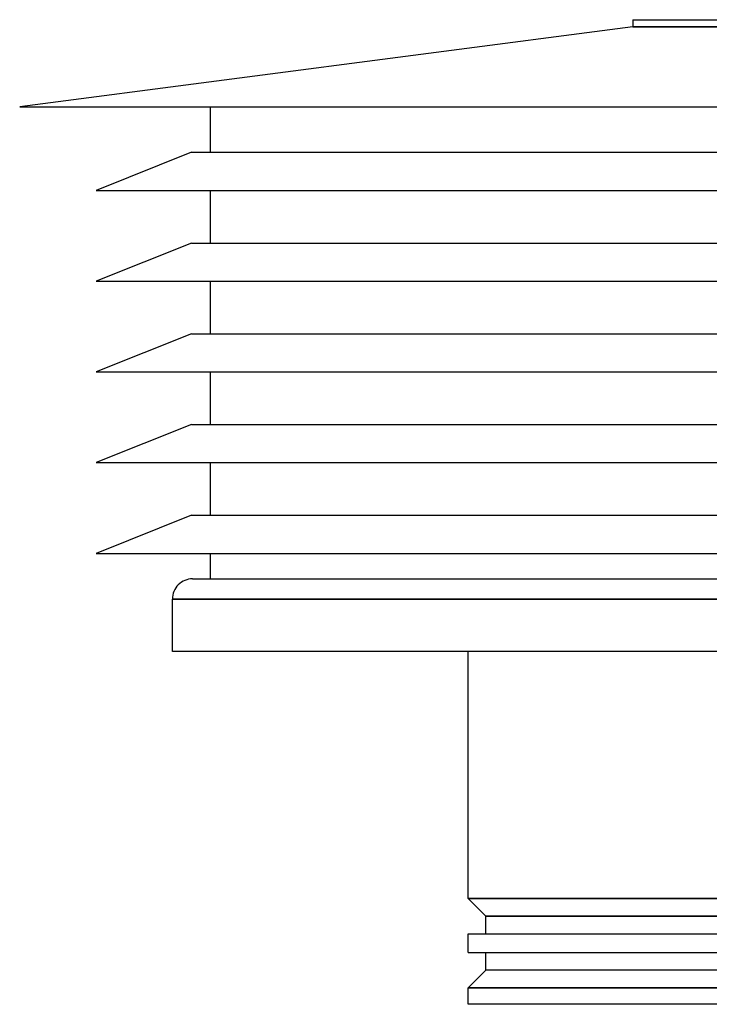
# Model space of a CAD drawing. Header units: millimetres. Extents: x -235 to 235, y -266 to 0.
# Tile 1 of 4: x -235 to -65, y -266 to -23. Entities that reach past the tile are written whole.
import ezdxf

# ---------------------------------------------------------------- set-up
doc = ezdxf.new("R2010")
doc.units = ezdxf.units.MM
doc.layers.add('HIDDEN', color=7, linetype='Continuous')
doc.layers.add('THICK', color=7, linetype='Continuous')

msp = doc.modelspace()

# ---------------------------------------------------------------- linework, layer by layer
at = {"layer": 'HIDDEN'}
for p, q in [((0, -25.04), (-83.93, -25.04)), ((-197.4, -166.1), (-35.25, -166.1)), ((0, -239.9), (-124.5, -239.9)), ((-120.15, -244.25), (120.15, -244.25)), ((120.15, -257.55), (-120.15, -257.55)), ((-124.5, -261.9), (0, -261.9))]:
    msp.add_line(p, q, dxfattribs=at)
at = {"layer": 'THICK'}
for p, q in [((-83.93, -23.25), (-83.93, -25.04)), ((-83.93, -23.25), (0, -23.25)), ((-83.93, -25.04), (-235, -44.75)), ((-83.93, -25.04), (0, -25.04)), ((-235, -44.75), (0, -44.75)), ((-188, -55.94), (-188, -44.75)), ((-192.7, -55.94), (-216.2, -65.34)), ((-192.7, -55.94), (0, -55.94)), ((-216.2, -65.34), (0, -65.34)), ((-188, -78.31), (-188, -65.34)), ((-192.7, -78.31), (-216.2, -87.71)), ((-192.7, -78.31), (0, -78.31)), ((-216.2, -87.71), (0, -87.71)), ((-188, -100.69), (-188, -87.71)), ((-192.7, -100.69), (-216.2, -110.09)), ((-192.7, -100.69), (0, -100.69)), ((-216.2, -110.09), (0, -110.09)), ((-188, -123.06), (-188, -110.09)), ((-192.7, -123.06), (-216.2, -132.46)), ((-192.7, -123.06), (0, -123.06)), ((-216.2, -132.46), (0, -132.46)), ((-188, -145.44), (-188, -132.46)), ((-192.7, -145.44), (-216.2, -154.84)), ((-192.7, -145.44), (0, -145.44)), ((-216.2, -154.84), (0, -154.84)), ((-188, -161.1), (-188, -154.84)), ((-192.4, -161.1), (192.4, -161.1)), ((0, -166.1), (-197.4, -166.1)), ((-197.4, -179), (-197.4, -166.1)), ((0, -179), (-197.4, -179)), ((-124.5, -239.9), (-124.5, -179)), ((-124.5, -239.9), (0, -239.9)), ((-120.15, -244.25), (-124.5, -239.9)), ((120.15, -244.25), (-120.15, -244.25)), ((-120.15, -248.6), (-120.15, -244.25)), ((-124.5, -248.6), (0, -248.6)), ((-124.5, -253.2), (-124.5, -248.6)), ((-124.5, -253.2), (0, -253.2)), ((-120.15, -257.55), (-120.15, -253.2)), ((-124.5, -261.9), (-120.15, -257.55)), ((120.15, -257.55), (-120.15, -257.55)), ((0, -261.9), (-124.5, -261.9)), ((-124.5, -266), (-124.5, -261.9)), ((0, -266), (-124.5, -266))]:
    msp.add_line(p, q, dxfattribs=at)
msp.add_arc((-192.4, -166.1), 5, 89.9999, 180.0001, dxfattribs=at)

doc.saveas('drawing.dxf')
